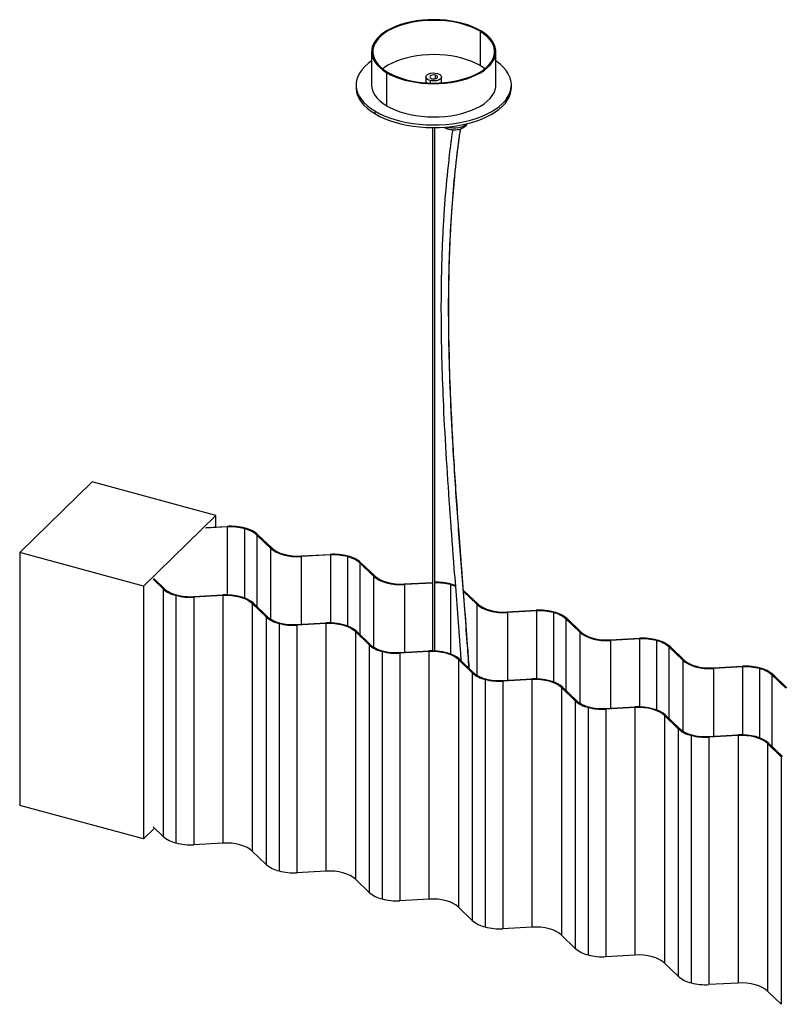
# Paper-space layout '_Trimétrica' of a CAD drawing. Header units: millimetres. Extents: x -488 to 488, y -239 to 519.
# Tile 1 of 5: x -488 to 3, y -115 to 519. Entities that reach past the tile are written whole.
import ezdxf

# ---------------------------------------------------------------- set-up
doc = ezdxf.new("R2010")
doc.units = ezdxf.units.MM

psp = doc.layouts.new('_Trimétrica')

# ---------------------------------------------------------------- linework, layer by layer
at = {"color": 7, "linetype": 'Continuous', "lineweight": 25}
for p, q in [((-191.31, 512.01), (-191.31, 489.9)), ((-261.1, 498.89), (-261.1, 477.46)), ((-181.1, 477.46), (-181.1, 498.89)), ((-251.51, 485.5), (-251.51, 464.08)), ((-226.1, 482.61), (-226.1, 478.87)), ((-216.1, 478.87), (-216.1, 482.61)), ((-271.1, 477.46), (-271.1, 475.75)), ((-171.1, 475.75), (-171.1, 477.46)), ((-259.11, 460.73), (-259.11, 459.01)), ((-221.85, 450), (-221.85, 112.92)), ((-220.35, 112.88), (-220.35, 450)), ((-440.98, 221.83), (-487.65, 176.28)), ((-361.39, 200.19), (-440.98, 221.83)), ((-361.39, 200.19), (-408.06, 154.64)), ((-361.39, 192.71), (-361.39, 200.19)), ((-354.08, 192.71), (-368.1, 191.93)), ((-367.65, 192.37), (-354.17, 193.12)), ((-326.12, 179.02), (-334.97, 187.51)), ((-334.26, 187.7), (-325.42, 179.21)), ((-408.06, 154.64), (-487.65, 176.28)), ((-487.65, 176.28), (-487.65, 13.41)), ((-306.44, 174.06), (-287.74, 175.09)), ((-287.66, 174.68), (-306.35, 173.65)), ((-259.79, 160.99), (-268.68, 169.53)), ((-267.97, 169.72), (-259.09, 161.19)), ((-395.34, 152.84), (-401.79, 159.04)), ((-401.34, 159.48), (-394.64, 153.04)), ((-408.06, 154.64), (-408.06, -8.22)), ((-395.34, 152.84), (-395.34, -6.59)), ((-240.11, 156.03), (-221.85, 157.04)), ((-221.85, 156.63), (-240.02, 155.62)), ((-387.05, 148.6), (-387.05, -10.83)), ((-375.66, 147.88), (-356.96, 148.92)), ((-356.87, 148.51), (-375.57, 147.47)), ((-375.57, 147.47), (-375.57, -11.96)), ((-356.87, 148.51), (-356.87, -10.92)), ((-201.64, 151.69), (-201.91, 151.94)), ((-193.46, 142.96), (-201.9, 151.07)), ((-201.64, 151.69), (-192.75, 143.16)), ((-329.01, 134.82), (-337.9, 143.35)), ((-337.9, 143.35), (-337.9, -16.08)), ((-337.19, 143.55), (-328.3, 135.01)), ((-329.01, 134.82), (-329.01, -24.62)), ((-173.78, 138), (-155.08, 139.04)), ((-154.99, 138.63), (-173.69, 137.59)), ((-127.13, 124.94), (-136.02, 133.47)), ((-135.31, 133.67), (-126.42, 125.13)), ((-320.72, 130.57), (-320.72, -28.86)), ((-309.33, 129.85), (-290.63, 130.89)), ((-290.54, 130.48), (-309.24, 129.44)), ((-309.24, 129.44), (-309.24, -29.99)), ((-290.54, 130.48), (-290.54, -28.95)), ((-262.68, 116.79), (-271.57, 125.32)), ((-271.57, 125.32), (-271.57, -34.11)), ((-270.86, 125.52), (-261.97, 116.98)), ((-107.44, 119.97), (-88.65, 121.02)), ((-88.57, 120.61), (-107.36, 119.56)), ((-262.68, 116.79), (-262.68, -42.64)), ((-60.8, 106.91), (-69.68, 115.44)), ((-68.98, 115.64), (-60.09, 107.1)), ((-254.39, 112.55), (-254.39, -46.89)), ((-242.99, 111.83), (-224.3, 112.86)), ((-224.21, 112.45), (-242.91, 111.42)), ((-242.91, 111.42), (-242.91, -48.02)), ((-224.21, 112.45), (-224.21, -46.98)), ((-196.34, 98.76), (-205.23, 107.3)), ((-205.23, 107.3), (-205.23, -52.14)), ((-204.53, 107.49), (-195.64, 98.96)), ((-41.11, 101.95), (-22.42, 102.98)), ((-22.33, 102.57), (-41.03, 101.54)), ((-196.34, 98.76), (-196.34, -60.67)), ((5.54, 88.88), (-3.35, 97.42)), ((-2.65, 97.61), (6.24, 89.08)), ((-188.05, 94.52), (-188.05, -64.91)), ((-176.66, 93.8), (-157.96, 94.84)), ((-157.88, 94.43), (-176.58, 93.39)), ((-176.58, 93.39), (-176.58, -66.04)), ((-157.88, 94.43), (-157.88, -65.01)), ((-129.97, 80.69), (-138.9, 89.27)), ((-138.9, 89.27), (-138.9, -70.16)), ((-138.2, 89.46), (-129.26, 80.89)), ((-129.97, 80.69), (-129.97, -78.74)), ((-121.72, 76.49), (-121.72, -82.94)), ((-110.33, 75.77), (-91.63, 76.81)), ((-91.55, 76.4), (-110.24, 75.36)), ((-91.55, 76.4), (-91.55, -83.03)), ((-110.24, 75.36), (-110.24, -84.07)), ((-63.68, 62.71), (-72.57, 71.24)), ((-72.57, 71.24), (-72.57, -88.19)), ((-71.86, 71.44), (-62.98, 62.9)), ((-63.68, 62.71), (-63.68, -96.73)), ((-55.39, 58.46), (-55.39, -100.97)), ((-44, 57.74), (-25.3, 58.78)), ((-25.22, 58.37), (-43.91, 57.33)), ((-43.91, 57.33), (-43.91, -102.1)), ((-25.22, 58.37), (-25.22, -101.06)), ((2.65, 44.68), (-6.24, 53.21)), ((-6.24, 53.21), (-6.24, -106.22)), ((-5.53, 53.41), (3.36, 44.87)), ((2.65, 44.68), (2.65, -114.75)), ((-408.06, -8.22), (-487.65, 13.41)), ((-408.06, -8.22), (-400.91, -1.24)), ((-395.34, -6.59), (-401.79, -0.39)), ((-356.87, -10.92), (-375.57, -11.96)), ((-329.01, -24.62), (-337.9, -16.08)), ((-290.54, -28.95), (-309.24, -29.99)), ((-262.68, -42.64), (-271.57, -34.11)), ((-224.21, -46.98), (-242.91, -48.02)), ((-196.34, -60.67), (-205.23, -52.14)), ((-157.88, -65.01), (-176.58, -66.04)), ((-129.97, -78.74), (-138.9, -70.16)), ((-91.55, -83.03), (-110.24, -84.07)), ((-63.68, -96.73), (-72.57, -88.19)), ((-25.22, -101.06), (-43.91, -102.1)), ((2.65, -114.75), (-6.24, -106.22))]:
    psp.add_line(p, q, dxfattribs=at)
at = {"color": 8, "linetype": 'Continuous', "lineweight": 25}
for p, q in [((-219.94, 481.47), (-219.94, 483.74)), ((-223.44, 480.33), (-223.44, 478.74)), ((-212.31, 450.11), (-213.06, 450.33)), ((-212.31, 450.4), (-212.31, 450.11)), ((-220.44, 112.89), (-220.44, 450)), ((-354.08, 192.71), (-354.08, 148.97)), ((-342.97, 191.63), (-342.97, 146.98)), ((-334.97, 187.51), (-334.97, 141.41)), ((-326.12, 179.02), (-326.12, 133.35)), ((-306.35, 173.65), (-306.35, 130.02)), ((-287.66, 174.68), (-287.66, 130.94)), ((-276.64, 173.6), (-276.64, 128.95)), ((-268.68, 169.53), (-268.68, 123.42)), ((-259.79, 160.99), (-259.79, 115.32)), ((-240.02, 155.62), (-240.02, 111.99)), ((-210.31, 155.57), (-210.31, 110.92)), ((-193.46, 142.96), (-193.46, 97.29)), ((-173.69, 137.59), (-173.69, 93.96)), ((-154.99, 138.63), (-154.99, 94.89)), ((-143.97, 137.54), (-143.97, 92.89)), ((-136.02, 133.47), (-136.02, 87.37)), ((-127.13, 124.94), (-127.13, 79.26)), ((-88.57, 120.61), (-88.57, 76.86)), ((-107.36, 119.56), (-107.36, 75.94)), ((-77.64, 119.52), (-77.64, 74.87)), ((-69.68, 115.44), (-69.68, 69.34)), ((-60.8, 106.91), (-60.8, 61.24)), ((-41.03, 101.54), (-41.03, 57.91)), ((-22.33, 102.57), (-22.33, 58.83)), ((-11.31, 101.49), (-11.31, 56.84)), ((-3.35, 97.42), (-3.35, 51.31))]:
    psp.add_line(p, q, dxfattribs=at)
at = {"color": 7, "linetype": 'Continuous', "lineweight": 25, "flags": 128}
for points in [[(-190.7, 512.28), (-193.31, 513.71), (-196.17, 515), (-199.26, 516.15), (-202.54, 517.14), (-205.99, 517.97), (-209.58, 518.62), (-213.27, 519.1), (-217.04, 519.39), (-220.84, 519.49), (-224.64, 519.41), (-228.41, 519.15), (-232.12, 518.7), (-235.72, 518.07), (-239.2, 517.27), (-242.51, 516.3), (-245.62, 515.17), (-248.52, 513.9), (-251.16, 512.49), (-253.53, 510.95), (-255.61, 509.31), (-257.38, 507.57), (-258.82, 505.76), (-259.91, 503.88), (-260.66, 501.96), (-261.05, 500.01), (-261.07, 498.05), (-260.73, 496.1), (-260.04, 494.17), (-258.99, 492.28), (-257.6, 490.46), (-255.88, 488.71), (-253.84, 487.05), (-251.51, 485.5)], [(-191.31, 512.01), (-193.87, 513.41), (-196.67, 514.68), (-199.69, 515.8), (-202.91, 516.78), (-206.29, 517.59), (-209.81, 518.23), (-213.43, 518.69), (-217.12, 518.98), (-220.84, 519.08), (-224.57, 519), (-228.27, 518.74), (-231.9, 518.3), (-235.43, 517.68), (-238.84, 516.9), (-242.08, 515.95), (-245.13, 514.84), (-247.97, 513.6), (-250.56, 512.21), (-252.88, 510.71), (-254.92, 509.1), (-256.65, 507.4), (-258.06, 505.62), (-259.14, 503.78), (-259.87, 501.9), (-260.25, 499.99), (-260.27, 498.07), (-259.94, 496.15), (-259.26, 494.26), (-258.23, 492.42), (-256.87, 490.63), (-255.18, 488.91), (-253.19, 487.29), (-250.9, 485.77)], [(-251.51, 485.5), (-248.9, 484.08), (-246.04, 482.78), (-242.95, 481.64), (-239.67, 480.64), (-236.22, 479.82), (-232.63, 479.16), (-228.93, 478.69), (-225.17, 478.4), (-221.37, 478.29), (-217.57, 478.37), (-213.8, 478.64), (-210.09, 479.09), (-206.48, 479.72), (-203.01, 480.52), (-199.7, 481.49), (-196.59, 482.61), (-193.69, 483.89), (-191.05, 485.3), (-188.68, 486.83), (-186.6, 488.47), (-184.83, 490.21), (-183.39, 492.03), (-182.3, 493.9), (-181.55, 495.83), (-181.16, 497.78), (-181.14, 499.74), (-181.47, 501.69), (-182.17, 503.62), (-183.22, 505.5), (-184.61, 507.33), (-186.33, 509.07), (-188.37, 510.73), (-190.7, 512.28)], [(-250.9, 485.77), (-248.34, 484.37), (-245.54, 483.11), (-242.52, 481.98), (-239.3, 481.01), (-235.91, 480.2), (-232.4, 479.56), (-228.78, 479.09), (-225.09, 478.81), (-221.36, 478.7), (-217.64, 478.78), (-213.94, 479.04), (-210.31, 479.48), (-206.78, 480.1), (-203.37, 480.89), (-200.13, 481.84), (-197.08, 482.94), (-194.24, 484.19), (-191.65, 485.57), (-189.32, 487.07), (-187.29, 488.68), (-185.56, 490.38), (-184.15, 492.16), (-183.07, 494), (-182.34, 495.89), (-181.96, 497.8), (-181.94, 499.72), (-182.27, 501.63), (-182.95, 503.52), (-183.98, 505.37), (-185.34, 507.16), (-187.03, 508.87), (-189.02, 510.49), (-191.31, 512.01)], [(-191.31, 489.9), (-193.87, 491.3), (-196.67, 492.56), (-199.69, 493.69), (-202.91, 494.66), (-206.29, 495.47), (-209.81, 496.11), (-213.43, 496.58), (-217.12, 496.86), (-220.84, 496.97), (-224.57, 496.89), (-228.27, 496.63), (-231.9, 496.19), (-235.43, 495.57), (-238.84, 494.78), (-242.08, 493.83), (-245.13, 492.73), (-247.97, 491.48), (-250.56, 490.1), (-252.88, 488.6), (-253.9, 487.83)], [(-261.1, 492.91), (-263.3, 491.28), (-265.42, 489.39), (-267.23, 487.41), (-268.7, 485.36), (-269.83, 483.25), (-270.6, 481.1), (-271.02, 478.93), (-271.08, 476.74), (-270.79, 474.56), (-270.13, 472.4), (-269.12, 470.28), (-267.76, 468.21), (-266.07, 466.2), (-264.05, 464.28), (-261.73, 462.45), (-259.11, 460.73)], [(-259.11, 460.73), (-256.22, 459.13), (-253.07, 457.66), (-249.69, 456.34), (-246.11, 455.16), (-242.35, 454.15), (-238.44, 453.31), (-234.4, 452.64), (-230.26, 452.15), (-226.06, 451.84), (-221.82, 451.71), (-217.58, 451.78), (-213.36, 452.02), (-209.2, 452.45), (-205.13, 453.06), (-201.17, 453.85), (-197.35, 454.8), (-193.7, 455.92), (-190.26, 457.2), (-187.03, 458.62), (-184.05, 460.17), (-181.34, 461.85), (-178.91, 463.65), (-176.79, 465.54), (-174.98, 467.52), (-173.51, 469.57), (-172.38, 471.68), (-171.61, 473.83), (-171.19, 476), (-171.12, 478.19), (-171.42, 480.37), (-172.08, 482.53), (-173.09, 484.65), (-174.45, 486.72), (-176.14, 488.73), (-178.16, 490.65), (-180.48, 492.48), (-181.1, 492.91)], [(-188.31, 487.83), (-189.02, 488.38), (-191.31, 489.9)], [(-223.44, 480.33), (-224.59, 480.76), (-225.46, 481.34), (-225.97, 482.02), (-226.1, 482.75), (-225.81, 483.47), (-225.15, 484.12), (-224.16, 484.65), (-222.92, 485.01), (-221.53, 485.17), (-220.11, 485.13), (-218.77, 484.88)], [(-219.94, 483.74), (-220.87, 483.89), (-221.84, 483.84), (-222.7, 483.6), (-223.32, 483.21), (-223.59, 482.73), (-223.49, 482.23), (-223.03, 481.78), (-222.27, 481.47)], [(-218.77, 484.88), (-217.62, 484.45), (-216.75, 483.87), (-216.23, 483.19), (-216.11, 482.46), (-216.4, 481.74), (-217.06, 481.09), (-218.05, 480.57), (-219.29, 480.21), (-220.68, 480.04), (-222.1, 480.08), (-223.44, 480.33)], [(-222.27, 481.47), (-221.34, 481.32), (-220.37, 481.38), (-219.51, 481.62), (-218.89, 482.01), (-218.62, 482.49), (-218.72, 482.99), (-219.18, 483.43), (-219.94, 483.74)], [(-271.1, 475.75), (-271.08, 475.03), (-270.79, 472.84), (-270.13, 470.69), (-269.12, 468.56), (-267.76, 466.49), (-266.07, 464.49), (-264.05, 462.56), (-261.73, 460.73), (-259.11, 459.01)], [(-261.1, 477.46), (-261.07, 476.62), (-260.73, 474.67), (-260.04, 472.74), (-258.99, 470.85), (-257.6, 469.03), (-255.88, 467.28), (-253.84, 465.62), (-251.51, 464.08)], [(-259.11, 459.01), (-256.22, 457.41), (-253.07, 455.95), (-249.69, 454.62), (-246.11, 453.45), (-242.35, 452.44), (-238.44, 451.59), (-234.4, 450.92), (-230.26, 450.43), (-226.06, 450.12), (-221.82, 450), (-217.58, 450.06), (-213.36, 450.31), (-209.2, 450.74), (-205.13, 451.35), (-201.17, 452.13), (-197.35, 453.09), (-193.7, 454.21), (-190.26, 455.48), (-187.03, 456.9), (-184.05, 458.46), (-181.34, 460.14), (-178.91, 461.93), (-176.79, 463.83), (-174.98, 465.81), (-173.51, 467.86), (-172.38, 469.96), (-171.61, 472.11), (-171.19, 474.29), (-171.1, 475.75)], [(-251.51, 464.08), (-248.9, 462.65), (-246.04, 461.35), (-242.95, 460.21), (-239.67, 459.21), (-236.22, 458.39), (-232.63, 457.74), (-228.93, 457.26), (-225.17, 456.97), (-221.37, 456.86), (-217.57, 456.94), (-213.8, 457.21), (-210.09, 457.66), (-206.48, 458.29), (-203.01, 459.09), (-199.7, 460.06), (-196.59, 461.19), (-193.69, 462.46), (-191.05, 463.87), (-188.68, 465.4), (-186.6, 467.04), (-184.83, 468.78), (-183.39, 470.6), (-182.3, 472.47), (-181.55, 474.4), (-181.16, 476.35), (-181.1, 477.46)], [(-326.12, 179.02), (-324.53, 177.73), (-322.59, 176.58), (-320.34, 175.59), (-317.83, 174.78), (-315.12, 174.17), (-312.26, 173.77), (-309.31, 173.59), (-306.35, 173.65)], [(-325.42, 179.21), (-323.89, 177.98), (-322.03, 176.87), (-319.87, 175.92), (-317.46, 175.14), (-314.85, 174.56), (-312.11, 174.17), (-309.28, 174.01), (-306.44, 174.06)], [(-259.79, 160.99), (-258.2, 159.7), (-256.26, 158.55), (-254.01, 157.56), (-251.5, 156.75), (-248.78, 156.14), (-245.92, 155.74), (-242.98, 155.57), (-240.02, 155.62)], [(-259.09, 161.19), (-257.56, 159.95), (-255.7, 158.84), (-253.54, 157.89), (-251.13, 157.11), (-248.52, 156.53), (-245.77, 156.15), (-242.95, 155.98), (-240.11, 156.03)], [(-337.19, 143.55), (-338.78, 144.83), (-340.72, 145.99), (-342.97, 146.98), (-345.48, 147.79), (-348.2, 148.4), (-351.06, 148.79), (-354, 148.97), (-356.96, 148.92)], [(-337.9, 143.35), (-339.42, 144.59), (-341.29, 145.69), (-343.45, 146.65), (-345.86, 147.42), (-348.46, 148.01), (-351.21, 148.39), (-354.03, 148.56), (-356.87, 148.51)], [(-193.46, 142.96), (-191.87, 141.68), (-189.93, 140.52), (-187.68, 139.53), (-185.17, 138.72), (-182.45, 138.11), (-179.59, 137.71), (-176.65, 137.54), (-173.69, 137.59)], [(-192.75, 143.16), (-191.23, 141.92), (-189.36, 140.82), (-187.2, 139.86), (-184.79, 139.09), (-182.19, 138.5), (-179.44, 138.12), (-176.62, 137.95), (-173.78, 138)], [(-270.86, 125.52), (-272.45, 126.81), (-274.39, 127.96), (-276.64, 128.95), (-279.15, 129.76), (-281.87, 130.37), (-284.73, 130.77), (-287.67, 130.94), (-290.63, 130.89)], [(-271.57, 125.32), (-273.09, 126.56), (-274.95, 127.67), (-277.11, 128.62), (-279.52, 129.4), (-282.13, 129.98), (-284.88, 130.36), (-287.7, 130.53), (-290.54, 130.48)], [(-127.13, 124.94), (-125.54, 123.65), (-123.6, 122.5), (-121.35, 121.5), (-118.84, 120.69), (-116.12, 120.08), (-113.26, 119.69), (-110.32, 119.51), (-107.36, 119.56)], [(-126.42, 125.13), (-124.9, 123.89), (-123.03, 122.79), (-120.87, 121.84), (-118.46, 121.06), (-115.86, 120.47), (-113.11, 120.09), (-110.29, 119.92), (-107.44, 119.97)], [(-204.53, 107.49), (-206.12, 108.78), (-208.06, 109.93), (-210.31, 110.92), (-212.82, 111.73), (-215.53, 112.34), (-218.39, 112.74), (-221.34, 112.91), (-224.3, 112.86)], [(-205.23, 107.3), (-206.76, 108.53), (-208.62, 109.64), (-210.78, 110.59), (-213.19, 111.37), (-215.8, 111.95), (-218.54, 112.33), (-221.37, 112.5), (-224.21, 112.45)], [(-60.8, 106.91), (-59.21, 105.62), (-57.26, 104.47), (-55.01, 103.48), (-52.5, 102.67), (-49.79, 102.06), (-46.93, 101.66), (-43.99, 101.48), (-41.03, 101.54)], [(-60.09, 107.1), (-58.56, 105.87), (-56.7, 104.76), (-54.54, 103.81), (-52.13, 103.03), (-49.52, 102.45), (-46.78, 102.06), (-43.95, 101.9), (-41.11, 101.95)], [(-138.2, 89.46), (-139.79, 90.75), (-141.73, 91.9), (-143.98, 92.89), (-146.49, 93.7), (-149.2, 94.31), (-152.06, 94.71), (-155, 94.89), (-157.96, 94.84)], [(-138.9, 89.27), (-140.43, 90.5), (-142.29, 91.61), (-144.45, 92.56), (-146.86, 93.34), (-149.47, 93.93), (-152.21, 94.31), (-155.04, 94.48), (-157.88, 94.43)], [(-71.86, 71.44), (-73.45, 72.72), (-75.4, 73.88), (-77.65, 74.87), (-80.16, 75.68), (-82.87, 76.29), (-85.73, 76.68), (-88.67, 76.86), (-91.63, 76.81)], [(-72.57, 71.24), (-74.1, 72.48), (-75.96, 73.58), (-78.12, 74.54), (-80.53, 75.31), (-83.14, 75.9), (-85.88, 76.28), (-88.71, 76.45), (-91.55, 76.4)], [(-5.53, 53.41), (-7.12, 54.7), (-9.06, 55.85), (-11.31, 56.84), (-13.82, 57.65), (-16.54, 58.26), (-19.4, 58.66), (-22.34, 58.83), (-25.3, 58.78)], [(-6.24, 53.21), (-7.76, 54.45), (-9.63, 55.56), (-11.79, 56.51), (-14.2, 57.29), (-16.8, 57.87), (-19.55, 58.25), (-22.37, 58.42), (-25.22, 58.37)], [(-337.9, -16.08), (-339.42, -14.85), (-341.29, -13.74), (-343.45, -12.79), (-345.86, -12.01), (-348.46, -11.42), (-351.21, -11.04), (-354.03, -10.88), (-356.87, -10.92)], [(-271.57, -34.11), (-273.09, -32.87), (-274.95, -31.77), (-277.11, -30.82), (-279.52, -30.04), (-282.13, -29.45), (-284.88, -29.07), (-287.7, -28.9), (-290.54, -28.95)], [(-205.23, -52.14), (-206.76, -50.9), (-208.62, -49.79), (-210.78, -48.84), (-213.19, -48.07), (-215.8, -47.48), (-218.54, -47.1), (-221.37, -46.93), (-224.21, -46.98)], [(-138.9, -70.16), (-140.43, -68.93), (-142.29, -67.82), (-144.45, -66.87), (-146.86, -66.09), (-149.47, -65.51), (-152.21, -65.13), (-155.04, -64.96), (-157.88, -65.01)], [(-72.57, -88.19), (-74.1, -86.96), (-75.96, -85.85), (-78.12, -84.9), (-80.53, -84.12), (-83.14, -83.53), (-85.88, -83.15), (-88.71, -82.99), (-91.55, -83.03)], [(-6.24, -106.22), (-7.76, -104.98), (-9.63, -103.88), (-11.79, -102.93), (-14.2, -102.15), (-16.8, -101.56), (-19.55, -101.18), (-22.37, -101.01), (-25.22, -101.06)]]:
    psp.add_lwpolyline(points, dxfattribs=at)
at = {"color": 8, "linetype": 'Continuous', "lineweight": 25, "flags": 128}
for points in [[(-199.77, 452.46), (-200.63, 451.62), (-201.84, 450.88), (-203.31, 450.28), (-205, 449.85), (-206.83, 449.62), (-208.71, 449.58), (-210.56, 449.74), (-212.31, 450.11)], [(-212.31, 450.11), (-212.29, 449.79), (-212.24, 449.52), (-212.15, 449.31), (-212.03, 449.16), (-211.9, 449.09)]]:
    psp.add_lwpolyline(points, dxfattribs=at)
at = {"color": 7, "linetype": 'Continuous', "lineweight": 25}
for centre, radius, start, end in [((-351.89, 156.53), 36.66, 75.31845, 93.56833), ((-351.89, 157.58), 35.19, 75.31853, 93.57122), ((-347.18, 173.6), 18.51, 48.72618, 76.86106), ((-346.98, 173.21), 19.28, 48.73163, 76.86019), ((-285.55, 138.53), 36.63, 75.31424, 93.42799), ((-285.55, 139.58), 35.17, 75.31424, 93.42799), ((-280.88, 155.49), 18.59, 48.99559, 76.8183), ((-280.68, 155.1), 19.37, 48.99559, 76.8183), ((-382.63, 167.46), 19.37, 228.99559, 256.8183), ((-382.44, 167.07), 18.59, 228.99559, 256.8183), ((-219.19, 120.68), 36.45, 75.29426, 91.83722), ((-219.19, 121.71), 35, 75.29521, 91.90558), ((-216.86, 131.17), 25.26, 67.21965, 74.97306), ((-216.88, 130.12), 26.74, 68.59137, 74.93857), ((-377.76, 184.04), 36.63, 255.31424, 273.42799), ((-377.76, 182.99), 35.17, 255.31424, 273.42799), ((-316.3, 149.43), 19.37, 228.99559, 256.8183), ((-316.1, 149.04), 18.59, 228.99559, 256.8183), ((-152.89, 102.47), 36.63, 75.31424, 93.42799), ((-152.89, 103.52), 35.17, 75.31424, 93.42799), ((-148.21, 119.44), 18.59, 48.99559, 76.8183), ((-148.02, 119.05), 19.37, 48.99559, 76.8183), ((-311.43, 166.01), 36.63, 255.31424, 273.42799), ((-311.43, 164.96), 35.17, 255.31424, 273.42799), ((-86.55, 84.47), 36.61, 75.30997, 93.28761), ((-86.55, 85.52), 35.14, 75.30988, 93.28472), ((-249.97, 131.4), 19.37, 228.99559, 256.8183), ((-249.77, 131.01), 18.59, 228.99559, 256.8183), ((-81.88, 101.41), 18.59, 48.99492, 76.81841), ((-81.69, 101.02), 19.37, 48.99492, 76.81841), ((-245.1, 147.98), 36.63, 255.31424, 273.42799), ((-245.1, 146.93), 35.17, 255.31424, 273.42799), ((-20.22, 66.42), 36.63, 75.31424, 93.42799), ((-20.23, 67.47), 35.17, 75.31424, 93.42799), ((-15.55, 83.38), 18.59, 48.99559, 76.8183), ((-15.35, 82.99), 19.37, 48.99559, 76.8183), ((-183.64, 113.38), 19.37, 228.99559, 256.8183), ((-183.44, 112.99), 18.59, 228.99559, 256.8183), ((-178.77, 129.96), 36.63, 255.31424, 273.42799), ((-178.76, 128.9), 35.17, 255.31424, 273.42799), ((-117.27, 95.43), 19.45, 229.25836, 256.77699), ((-117.08, 95.04), 18.68, 229.26376, 256.77615), ((-112.43, 111.93), 36.63, 255.31425, 273.42834), ((-112.43, 110.88), 35.17, 255.31425, 273.42834), ((-50.97, 77.32), 19.37, 228.99559, 256.8183), ((-50.78, 76.93), 18.59, 228.99559, 256.8183), ((-46.1, 93.9), 36.63, 255.31424, 273.42799), ((-46.1, 92.85), 35.17, 255.31424, 273.42799), ((-382.63, 8.03), 19.37, 228.99559, 256.8183), ((-377.76, 24.61), 36.63, 255.31424, 273.42799), ((-316.3, -10), 19.37, 228.99559, 256.8183), ((-311.43, 6.58), 36.63, 255.31424, 273.42799), ((-249.97, -28.03), 19.37, 228.99559, 256.8183), ((-245.1, -11.45), 36.63, 255.31424, 273.42799), ((-183.64, -46.06), 19.37, 228.99559, 256.8183), ((-178.77, -29.48), 36.63, 255.31424, 273.42799), ((-117.27, -64.01), 19.45, 229.25836, 256.77699), ((-112.43, -47.5), 36.63, 255.31425, 273.42834), ((-50.97, -82.11), 19.37, 228.99559, 256.8183), ((-46.1, -65.53), 36.63, 255.31424, 273.42799)]:
    psp.add_arc(centre, radius, start, end, dxfattribs=at)
for points, knots in [([(-211.9, 449.09), (-211.62, 449.02), (-210.83, 448.82), (-209.44, 448.63), (-207.76, 448.57), (-206.09, 448.7), (-204.48, 449.01), (-202.97, 449.5), (-201.62, 450.18), (-200.54, 451.01), (-199.82, 451.83), (-199.58, 452.38), (-199.5, 452.58)], [0, 0, 0, 0, 0.059414, 0.170359, 0.280686, 0.391044, 0.502057, 0.614556, 0.729527, 0.847466, 0.945633, 1, 1, 1, 1]), ([(-208.97, 448.64), (-209.14, 447.44), (-209.48, 445.06), (-209.93, 441.73), (-210.33, 438.68), (-211.13, 432.28), (-212.68, 418.61), (-213.9, 404.37), (-214.64, 393.23), (-214.9, 388.91), (-215.15, 384.41), (-215.38, 379.99), (-215.56, 376.01), (-215.7, 372.54), (-215.83, 369.1), (-215.96, 365.23), (-216.08, 360.98), (-216.18, 356.7), (-216.42, 344.93), (-216.51, 325.53), (-216.01, 298.32), (-214.9, 268.5), (-213.13, 236.08), (-210.74, 201.06), (-207.8, 162.25), (-205.42, 131.73), (-203.96, 111.93), (-203.64, 107.56), (-203.57, 106.58)], [0, 0, 0, 0, 0.011033, 0.021897, 0.030568, 0.039037, 0.080408, 0.155008, 0.167443, 0.180236, 0.19365, 0.207581, 0.219691, 0.229057, 0.238411, 0.250247, 0.263404, 0.27603, 0.288103, 0.36743, 0.446753, 0.526075, 0.627028, 0.72798, 0.82893, 0.962181, 0.991495, 1, 1, 1, 1]), ([(-214.55, 450.24), (-214.35, 450.11), (-213.75, 449.72), (-212.83, 449.36), (-212.11, 449.15), (-211.9, 449.09)], [0, 0, 0, 0, 0.265816, 0.782081, 1, 1, 1, 1]), ([(-198.19, 101.41), (-198.21, 101.68), (-198.57, 106.74), (-199.56, 120.42), (-201.75, 149.22), (-204.7, 187), (-207.75, 229.84), (-209.85, 266.97), (-211.07, 300), (-211.43, 322.15), (-211.44, 337.41), (-211.37, 345.86), (-211.27, 352.64), (-211.16, 357.81), (-211.07, 361.39), (-210.96, 364.96), (-210.85, 368.26), (-210.75, 371.11), (-210.64, 373.83), (-210.51, 376.83), (-210.35, 380.38), (-210.15, 384.23), (-209.94, 388.08), (-209.72, 391.79), (-209.48, 395.39), (-208.87, 404.27), (-207.95, 415.16), (-206.6, 427.94), (-205.75, 435.06), (-205.13, 439.88), (-204.75, 442.73), (-204.31, 445.9), (-203.99, 448.14), (-203.82, 449.26)], [0, 0, 0, 0, 0.002367, 0.042954, 0.116114, 0.246753, 0.363391, 0.480022, 0.563144, 0.646261, 0.670642, 0.695023, 0.719496, 0.729529, 0.739939, 0.750714, 0.76061, 0.768816, 0.77562, 0.784336, 0.795065, 0.806802, 0.818102, 0.828953, 0.839438, 0.84989, 0.907371, 0.936111, 0.964165, 0.971309, 0.979653, 0.989862, 1, 1, 1, 1])]:
    psp.add_open_spline(points, degree=3, knots=knots, dxfattribs=at)
at = {"color": 8, "linetype": 'Continuous', "lineweight": 25}
psp.add_open_spline([(-203.93, 449.23), (-204.58, 444.89), (-206.39, 432.93), (-208.43, 413.01), (-210.23, 389.54), (-211.3, 365.88), (-211.82, 339.59), (-211.64, 310.62), (-210.67, 278.96), (-208.91, 243.53), (-206.31, 204.31), (-203.06, 161.36), (-200.33, 127.15), (-198.98, 107.33), (-198.61, 101.81)], degree=3, knots=[0, 0, 0, 0, 0.039396, 0.108781, 0.178007, 0.247145, 0.316249, 0.406754, 0.497328, 0.587996, 0.709571, 0.831267, 0.953004, 1, 1, 1, 1], dxfattribs=at)

doc.saveas('drawing.dxf')
